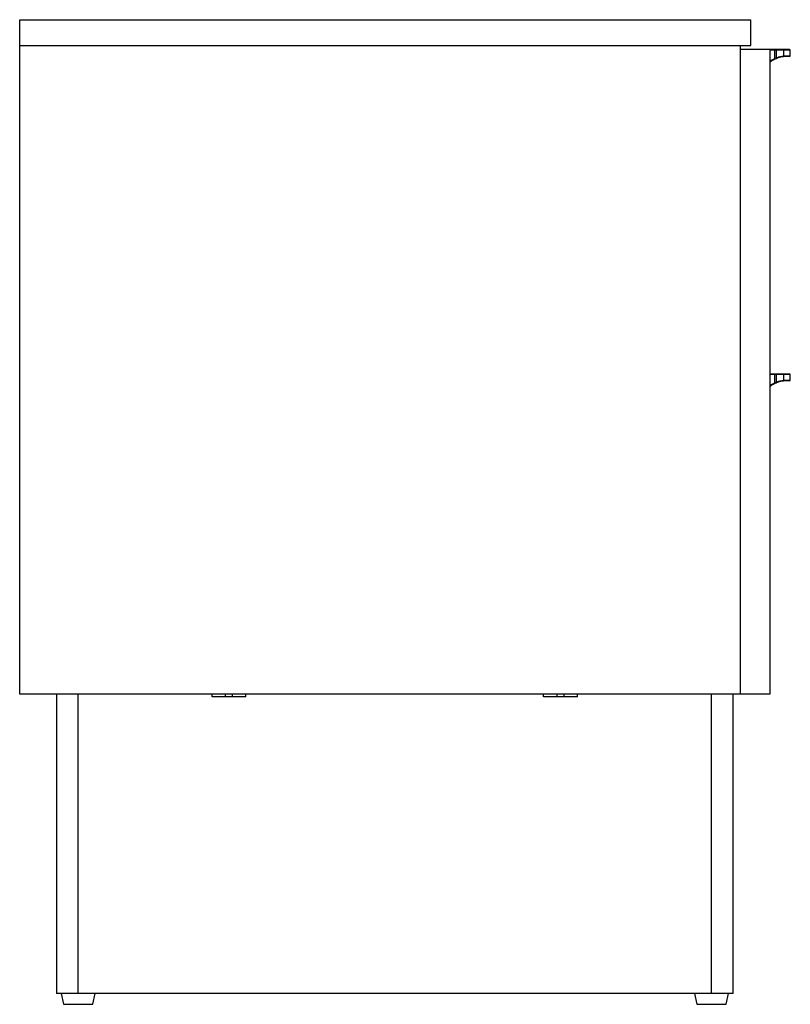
# Paper-space layout '_Left' of a CAD drawing. Header units: millimetres. Extents: x -530 to 37, y -462 to 262.
import ezdxf

# ---------------------------------------------------------------- set-up
doc = ezdxf.new("R2010")
doc.units = ezdxf.units.MM

psp = doc.layouts.new('_Left')

# ---------------------------------------------------------------- linework, layer by layer
at = {"color": 7, "linetype": 'Continuous', "lineweight": 25}
for p, q in [((-530, -234), (-530, 262)), ((-530, 262), (7.94, 262)), ((7.94, 243), (7.94, 262)), ((-530, 243), (7.94, 243)), ((0, 243), (0, -234)), ((36.5, 240), (0, 240)), ((22, 240), (22, -234)), ((37, 239.5), (22, 239.5)), ((25.28, 239.5), (25.28, 233.39)), ((26.72, 234.01), (26.72, 239.5)), ((32.07, 239.5), (32.07, 235.33)), ((37, 235.5), (37, 239.5)), ((36.5, 235), (34.36, 235)), ((22, 1.5), (36.5, 1.5)), ((37, 1), (22, 1)), ((25.28, 1), (25.28, -5.11)), ((26.72, -4.49), (26.72, 1)), ((32.07, 1), (32.07, -3.17)), ((37, -3), (37, 1)), ((36.5, -3.5), (34.36, -3.5)), ((22, -234), (-530, -234)), ((-503, -234), (-503, -454)), ((-487, -454), (-487, -234)), ((-388.5, -236), (-388.5, -234)), ((-363.5, -236), (-388.5, -236)), ((-378.5, -236), (-378.5, -234)), ((-373.5, -236), (-373.5, -234)), ((-363.5, -236), (-363.5, -234)), ((-144.5, -236), (-144.5, -234)), ((-119.5, -236), (-144.5, -236)), ((-134.5, -236), (-134.5, -234)), ((-129.5, -236), (-129.5, -234)), ((-119.5, -236), (-119.5, -234)), ((-21, -454), (-21, -234)), ((-5, -454), (-5, -234)), ((-5, -454), (-503, -454)), ((-499.5, -454), (-497.8, -462)), ((-476.2, -462), (-474.5, -454)), ((-33.5, -454), (-31.8, -462)), ((-10.2, -462), (-8.5, -454)), ((-497.8, -462), (-476.2, -462)), ((-31.8, -462), (-10.2, -462))]:
    psp.add_line(p, q, dxfattribs=at)
at = {"color": 8, "linetype": 'Continuous', "lineweight": 25}
for p, q in [((34.8, 235.5), (37, 235.5)), ((34.8, -3), (37, -3))]:
    psp.add_line(p, q, dxfattribs=at)
at = {"color": 7, "linetype": 'Continuous', "lineweight": 25}
for centre, radius, start, end in [((27.4, 239.62), 2.12, 169.78935, 183.37141), ((24.6, 239.62), 2.12, 356.62859, 10.21065), ((31.63, 239.57), 0.445, 351.51773, 77.64509), ((36.5, 239.5), 0.5, 360, 90), ((27.52, 234.35), 2.44, 203.14098, 215.24694), ((24.71, 233.07), 2.21, 12.39767, 25.1047), ((31.65, 235.24), 0.428, 288.83944, 12.20452), ((34.33, 235.47), 0.469, 274.58616, 3.9482), ((36.5, 235.5), 0.5, 270, 0), ((27.4, 1.12), 2.12, 169.78935, 183.37141), ((24.6, 1.12), 2.12, 356.62859, 10.21065), ((31.63, 1.07), 0.445, 351.51773, 77.64509), ((36.5, 1), 0.5, 0, 90), ((27.52, -4.15), 2.44, 203.14098, 215.24694), ((24.71, -5.43), 2.21, 12.39767, 25.1047), ((31.65, -3.26), 0.428, 288.83944, 12.20452), ((34.33, -3.03), 0.469, 274.58616, 3.9482), ((36.5, -3), 0.5, 270, 0)]:
    psp.add_arc(centre, radius, start, end, dxfattribs=at)
at = {"color": 8, "linetype": 'Continuous', "lineweight": 25}
for points in [[(22, 231.49), (22.32, 231.72), (23.31, 232.42), (24.49, 233), (25.28, 233.39)], [(22, -7.01), (22.32, -6.78), (23.31, -6.08), (24.49, -5.5), (25.28, -5.11)]]:
    psp.add_open_spline(points, degree=3, knots=[0, 0, 0, 0, 0.326257, 1, 1, 1, 1], dxfattribs=at)
at = {"color": 7, "linetype": 'Continuous', "lineweight": 25}
for points, knots in [([(25.53, 232.94), (24.68, 232.49), (23.36, 231.79), (22.35, 230.96), (22, 230.67)], [0, 0, 0, 0, 0.652613, 1, 1, 1, 1]), ([(26.72, 234.01), (27.2, 234.19), (27.67, 234.35), (28.39, 234.57), (28.62, 234.64), (29.09, 234.77), (29.33, 234.82), (30.02, 234.99), (30.46, 235.08), (31.3, 235.23), (31.7, 235.28), (32.07, 235.33)], [0, 0, 0, 0, 0.25, 0.25, 0.375, 0.375, 0.5, 0.5, 0.75, 0.75, 1, 1, 1, 1]), ([(31.79, 234.83), (31.49, 234.8), (31.18, 234.75), (30.52, 234.63), (30.18, 234.56), (29.46, 234.39), (29.09, 234.3), (28.34, 234.08), (27.96, 233.95), (27.59, 233.82)], [0, 0, 0, 0, 0.25, 0.25, 0.5, 0.5, 0.75, 0.75, 1, 1, 1, 1]), ([(25.53, -5.56), (24.68, -6.01), (23.36, -6.71), (22.35, -7.54), (22, -7.83)], [0, 0, 0, 0, 0.652613, 1, 1, 1, 1]), ([(26.72, -4.49), (27.2, -4.31), (27.67, -4.15), (28.39, -3.93), (28.62, -3.86), (29.09, -3.73), (29.33, -3.68), (30.02, -3.51), (30.46, -3.42), (31.3, -3.27), (31.7, -3.22), (32.07, -3.17)], [0, 0, 0, 0, 0.25, 0.25, 0.375, 0.375, 0.5, 0.5, 0.75, 0.75, 1, 1, 1, 1]), ([(31.79, -3.67), (31.49, -3.7), (31.18, -3.75), (30.52, -3.87), (30.18, -3.94), (29.46, -4.11), (29.09, -4.2), (28.34, -4.42), (27.96, -4.55), (27.59, -4.68)], [0, 0, 0, 0, 0.25, 0.25, 0.5, 0.5, 0.75, 0.75, 1, 1, 1, 1])]:
    psp.add_open_spline(points, degree=3, knots=knots, dxfattribs=at)
for points in [[(25.28, 233.39), (25.75, 233.62), (26.23, 233.82), (26.72, 234.01)], [(26.25, 233.28), (26.01, 233.17), (25.77, 233.06), (25.53, 232.94)], [(26.87, 233.54), (26.67, 233.46), (26.46, 233.37), (26.25, 233.28)], [(26.25, 233.28), (26.46, 233.37), (26.67, 233.46), (26.87, 233.54)], [(27.59, 233.82), (27.35, 233.73), (27.11, 233.64), (26.87, 233.54)], [(31.85, 234.84), (31.83, 234.84), (31.81, 234.84), (31.79, 234.83)], [(34.36, 235), (33.67, 235), (32.84, 234.97), (31.85, 234.84)], [(32.07, 235.33), (33.13, 235.46), (34.04, 235.5), (34.8, 235.5)], [(25.28, -5.11), (25.75, -4.88), (26.23, -4.68), (26.72, -4.49)], [(26.25, -5.22), (26.01, -5.33), (25.77, -5.44), (25.53, -5.56)], [(26.87, -4.96), (26.67, -5.04), (26.46, -5.13), (26.25, -5.22)], [(26.25, -5.22), (26.46, -5.13), (26.67, -5.04), (26.87, -4.96)], [(27.59, -4.68), (27.35, -4.77), (27.11, -4.86), (26.87, -4.96)], [(31.85, -3.66), (31.83, -3.66), (31.81, -3.66), (31.79, -3.67)], [(34.36, -3.5), (33.67, -3.5), (32.84, -3.53), (31.85, -3.66)], [(32.07, -3.17), (33.13, -3.04), (34.04, -3), (34.8, -3)]]:
    psp.add_open_spline(points, degree=3, dxfattribs=at)

doc.saveas('drawing.dxf')
